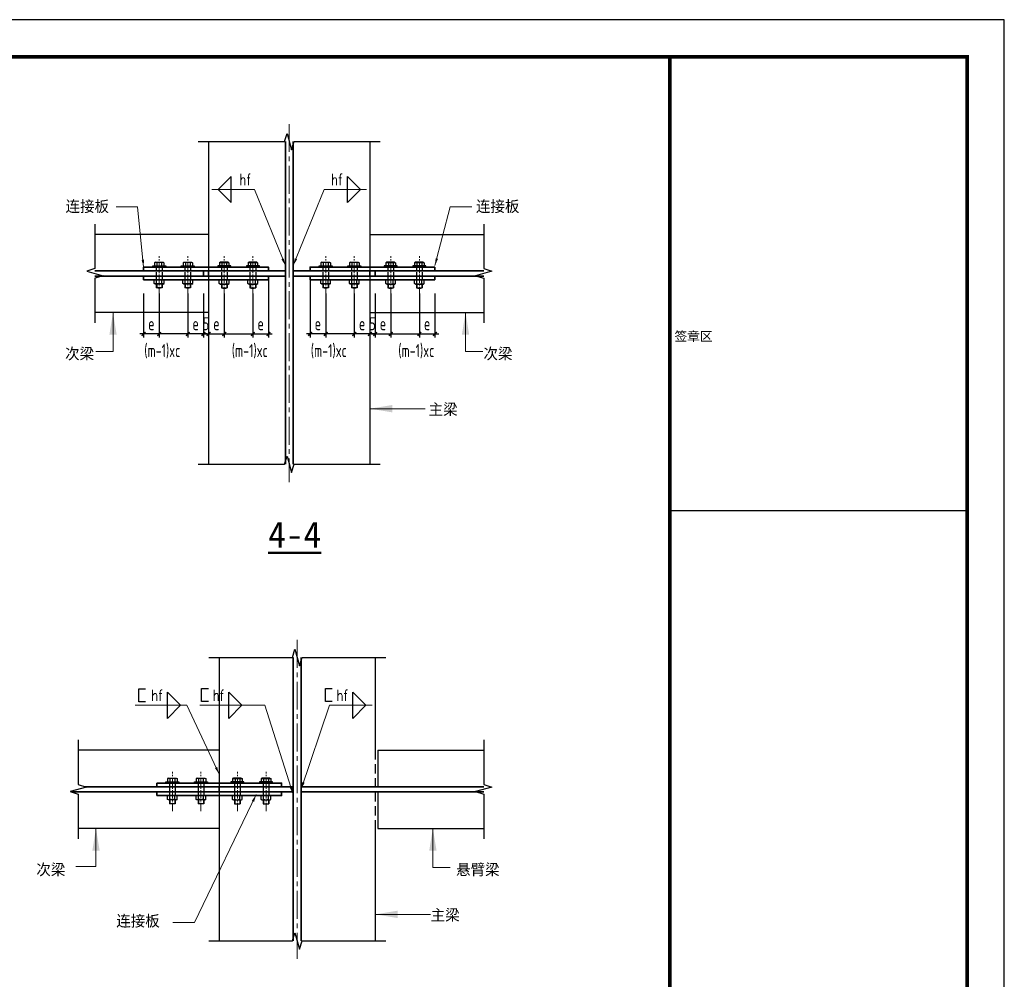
# Model space of a CAD drawing. Header units: millimetres. Extents: x 366382 to 550486, y 860348 to 940831.
# Tile 14 of 22: x 424040 to 450532, y 898303 to 924113. Entities that reach past the tile are written whole.
import ezdxf
from ezdxf.enums import TextEntityAlignment as Align

# ---------------------------------------------------------------- set-up
doc = ezdxf.new("R2010")
doc.units = ezdxf.units.MM
doc.header["$LTSCALE"] = 1000
doc.linetypes.add('CENTER2', pattern=[1.125, 0.75, -0.125, 0.125, -0.125])
doc.linetypes.add('HIDDEN', pattern=[0.375, 0.25, -0.125])
for name, color, linetype, lineweight in [('A-ANNO-TTLB', 7, 'Continuous', 25), ('OAP028__', 1, 'CENTER2', 13), ('OAP0402T', 41, 'Continuous', 25), ('OAP0405T', 61, 'Continuous', 50), ('OAP2942_', 163, 'Continuous', 25), ('OAP294_E', 13, 'Continuous', 25), ('OAP294_H', 151, 'HIDDEN', 25), ('OAP294_S', 160, 'Continuous', 35), ('OAP294_T', 41, 'Continuous', 25), ('S-ANNO-DIM', 3, 'Continuous', 25), ('S-ANNO-THIN', 4, 'Continuous', 25), ('S-REF-FREAM-A1+150+1.75$0$A-ANNO-TTLB', 7, 'Continuous', 25)]:
    doc.layers.add(name, color=color, linetype=linetype, lineweight=lineweight)
doc.styles.add('OAP_mm_T2.5(50)', font='romans.shx', dxfattribs={"width": 0.8, "height": 125})
doc.styles.add('OAP_ROMANS', font='romans.shx', dxfattribs={"width": 0.8, "bigfont": 'hztxt.shx'})
doc.styles.add('OAP_SIMSUN', font='txt')
doc.styles.add('S-REF-FREAM-A1+150+1.75$0$TQ', font='simhei.ttf')
doc.styles.add('TSSD_Dimension', font='Tssdeng.shx', dxfattribs={"width": 0.7, "bigfont": 'hztxt.shx'})
doc.dimstyles.new('OAP_mm_D2.5 Arrow', dxfattribs={"dimscale": 200, "dimtxt": 2.5, "dimasz": 3, "dimexe": 2, "dimexo": 0, "dimgap": 1.25, "dimtad": 1, "dimdec": 0, "dimzin": 12, "dimdsep": 46, "dimtxsty": 'OAP_ROMANS', "dimcen": 2, "dimclrd": 83, "dimclre": 83, "dimclrt": 256, "dimadec": 0, "dimazin": 3, "dimtfac": 1, "dimtdec": 0, "dimtix": 1, "dimtmove": 2, "dimatfit": 0, "dimfxl": 1, "dimtolj": 1, "dimtzin": 0, "dimlwd": 13, "dimlwe": 13, "dimarcsym": 0})
doc.dimstyles.new('TSSD_100_100', dxfattribs={"dimtxt": 350, "dimasz": 100, "dimexe": 100, "dimexo": 250, "dimgap": 100, "dimtad": 1, "dimdec": 0, "dimzin": 0, "dimdsep": 46, "dimtxsty": 'TSSD_Dimension', "dimblk": 'ARCHTICK', "dimblk1": 'ARCHTICK', "dimblk2": 'ARCHTICK', "dimcen": 0, "dimdle": 100, "dimclrt": 7, "dimadec": 0, "dimazin": 0, "dimtfac": 1, "dimtdec": 0, "dimtix": 1, "dimtmove": 2, "dimatfit": 3, "dimfxl": 1, "dimtolj": 1, "dimtzin": 0, "dimarcsym": 0})

# ---------------------------------------------------------------- blocks, each defined once
blk = doc.blocks.new('0AP-螺栓-M22-02')
at = {"linetype": 'Continuous'}
for p, q in [((-14.7, 13.8), (-18.3, 11.7)), ((-18.3, 11.7), (-18.3, 0)), ((18.3, 0), (-18.3, 0)), ((14.7, 13.8), (-14.7, 13.8)), ((-9.1, 11.7), (-9.1, 0)), ((9.1, 11.7), (9.1, 0)), ((14.7, 13.8), (18.3, 11.7)), ((18.3, 11.7), (18.3, 0))]:
    blk.add_line(p, q, dxfattribs=at)
at = {"linetype": 'Continuous', "extrusion": (0, 0, -1)}
for centre, major_axis, start_param, end_param in [((-13.7, 2.1), (7.5, 7.5), -1.229909, -0.340888), ((0, -28.1), (-28.9, 28.9), 0.560364, 1.010432), ((13.7, 2.1), (7.5, 7.5), -1.229909, -0.340888)]:
    blk.add_ellipse(centre, major_axis=major_axis, ratio=1, start_param=start_param, end_param=end_param, dxfattribs=at)
blk = doc.blocks.new('0AP-螺栓-M22-01')
at = {"layer": 'OAP2942_', "linetype": 'Continuous'}
for p, q in [((-18.9, 0), (18.9, 0)), ((-18.9, -14.6), (-18.9, 0)), ((-9.8, -14.6), (-9.8, 0)), ((9.8, -14.6), (9.8, 0)), ((18.9, -14.6), (18.9, 0)), ((-15.4, -16.6), (-18.9, -14.6)), ((-15.4, -16.6), (15.4, -16.6)), ((-11, -16.6), (-11, -31)), ((11, -16.6), (11, -31)), ((15.4, -16.6), (18.9, -14.6))]:
    blk.add_line(p, q, dxfattribs=at)
at = {"layer": 'OAP2942_', "color": 1, "linetype": 'Continuous'}
for p, q in [((-11, -31), (11, -31)), ((-9.6, -16.6), (-9.6, -31)), ((9.6, -16.6), (9.6, -31))]:
    blk.add_line(p, q, dxfattribs=at)
at = {"layer": 'OAP2942_', "linetype": 'Continuous'}
for centre, radius, start, end in [((-14.4, -5), 10.6, 244.5314, 295.4686), ((0, 12.4), 44.7, 255.75, 284.25), ((0, 31.6), 47.2, 258.0029, 281.9971), ((14.4, -5), 10.6, 244.5314, 295.4686)]:
    blk.add_arc(centre, radius, start, end, dxfattribs=at)
blk = doc.blocks.new('_ArchTick')
at = {"color": 0, "linetype": 'ByBlock', "const_width": 0.4}
blk.add_lwpolyline([(-0.5, -0.5), (0.5, 0.5)], dxfattribs=at)
blk = doc.blocks.new('*D317')
at = {"layer": 'Defpoints', "color": 0, "transparency": 16777216}
for p in [(428563, 916997), (428983, 916997), (428563, 915661)]:
    blk.add_point(p, dxfattribs=at)
at = {"layer": 'S-ANNO-DIM', "color": 0, "lineweight": -2, "transparency": 16777216}
for p, q in [((428563, 916747), (428563, 915561)), ((428983, 916747), (428983, 915561)), ((429083, 915661), (428463, 915661))]:
    blk.add_line(p, q, dxfattribs=at)
at = {"layer": 'S-ANNO-DIM', "color": 0, "lineweight": -2, "transparency": 16777216, "xscale": 100, "yscale": 100, "zscale": 100, "rotation": 180}
blk.add_blockref('_ArchTick', (428563, 915661), dxfattribs=at)
at = {"layer": 'S-ANNO-DIM', "color": 0, "lineweight": -2, "transparency": 16777216, "xscale": 100, "yscale": 100, "zscale": 100}
blk.add_blockref('_ArchTick', (428983, 915661), dxfattribs=at)
at = {"layer": 'S-ANNO-DIM', "color": 7, "lineweight": -3, "transparency": 16777216, "insert": (428773, 915936), "char_height": 350, "attachment_point": 5, "style": 'TSSD_Dimension'}
blk.add_mtext('\\A1;e', dxfattribs=at)
blk = doc.blocks.new('*D316')
at = {"layer": 'Defpoints', "color": 0, "transparency": 16777216}
for p in [(427793, 916997), (428563, 916997), (427793, 915661)]:
    blk.add_point(p, dxfattribs=at)
at = {"layer": 'S-ANNO-DIM', "color": 0, "lineweight": -2, "transparency": 16777216}
for p, q in [((427793, 916747), (427793, 915561)), ((428563, 916747), (428563, 915561)), ((428663, 915661), (427693, 915661))]:
    blk.add_line(p, q, dxfattribs=at)
at = {"layer": 'S-ANNO-DIM', "color": 0, "lineweight": -2, "transparency": 16777216, "xscale": 100, "yscale": 100, "zscale": 100, "rotation": 180}
blk.add_blockref('_ArchTick', (427793, 915661), dxfattribs=at)
at = {"layer": 'S-ANNO-DIM', "color": 0, "lineweight": -2, "transparency": 16777216, "xscale": 100, "yscale": 100, "zscale": 100}
blk.add_blockref('_ArchTick', (428563, 915661), dxfattribs=at)
at = {"layer": 'S-ANNO-DIM', "color": 7, "lineweight": -3, "transparency": 16777216, "insert": (427876, 915195), "char_height": 350, "attachment_point": 5, "style": 'TSSD_Dimension'}
blk.add_mtext('\\A1;(m-1)xc', dxfattribs=at)
blk = doc.blocks.new('*D315')
at = {"layer": 'Defpoints', "color": 0, "transparency": 16777216}
for p in [(427373, 916997), (427793, 916997), (427373, 915661)]:
    blk.add_point(p, dxfattribs=at)
at = {"layer": 'S-ANNO-DIM', "color": 0, "lineweight": -2, "transparency": 16777216}
for p, q in [((427373, 916747), (427373, 915561)), ((427793, 916747), (427793, 915561)), ((427893, 915661), (427273, 915661))]:
    blk.add_line(p, q, dxfattribs=at)
at = {"layer": 'S-ANNO-DIM', "color": 0, "lineweight": -2, "transparency": 16777216, "xscale": 100, "yscale": 100, "zscale": 100, "rotation": 180}
blk.add_blockref('_ArchTick', (427373, 915661), dxfattribs=at)
at = {"layer": 'S-ANNO-DIM', "color": 0, "lineweight": -2, "transparency": 16777216, "xscale": 100, "yscale": 100, "zscale": 100}
blk.add_blockref('_ArchTick', (427793, 915661), dxfattribs=at)
at = {"layer": 'S-ANNO-DIM', "color": 7, "lineweight": -3, "transparency": 16777216, "insert": (427583, 915936), "char_height": 350, "attachment_point": 5, "style": 'TSSD_Dimension'}
blk.add_mtext('\\A1;e', dxfattribs=at)
blk = doc.blocks.new('*D314')
at = {"layer": 'Defpoints', "color": 0, "transparency": 16777216}
for p in [(428983, 916997), (429123, 916728), (429123, 915661)]:
    blk.add_point(p, dxfattribs=at)
at = {"layer": 'S-ANNO-DIM', "color": 0, "lineweight": -2, "transparency": 16777216}
for p, q in [((428983, 916747), (428983, 915561)), ((429123, 916478), (429123, 915561)), ((428983, 915661), (428883, 915661)), ((428983, 915661), (429123, 915661)), ((429123, 915661), (429223, 915661))]:
    blk.add_line(p, q, dxfattribs=at)
at = {"layer": 'S-ANNO-DIM', "color": 0, "lineweight": -2, "transparency": 16777216, "xscale": 100, "yscale": 100, "zscale": 100}
blk.add_blockref('_ArchTick', (428983, 915661), dxfattribs=at)
at = {"layer": 'S-ANNO-DIM', "color": 0, "lineweight": -2, "transparency": 16777216, "xscale": 100, "yscale": 100, "zscale": 100, "rotation": 180}
blk.add_blockref('_ArchTick', (429123, 915661), dxfattribs=at)
at = {"layer": 'S-ANNO-DIM', "color": 7, "lineweight": -3, "transparency": 16777216, "insert": (429053, 915936), "char_height": 350, "attachment_point": 5, "style": 'TSSD_Dimension'}
blk.add_mtext('\\A1;5', dxfattribs=at)
blk = doc.blocks.new('*D313')
at = {"layer": 'Defpoints', "color": 0, "transparency": 16777216}
for p in [(430733, 917358), (430313, 916997), (430733, 915661)]:
    blk.add_point(p, dxfattribs=at)
at = {"layer": 'S-ANNO-DIM', "color": 0, "lineweight": -2, "transparency": 16777216}
for p, q in [((430733, 917108), (430733, 915561)), ((430313, 916747), (430313, 915561)), ((430213, 915661), (430833, 915661))]:
    blk.add_line(p, q, dxfattribs=at)
at = {"layer": 'S-ANNO-DIM', "color": 0, "lineweight": -2, "transparency": 16777216, "xscale": 100, "yscale": 100, "zscale": 100, "rotation": 180}
blk.add_blockref('_ArchTick', (430313, 915661), dxfattribs=at)
at = {"layer": 'S-ANNO-DIM', "color": 0, "lineweight": -2, "transparency": 16777216, "xscale": 100, "yscale": 100, "zscale": 100}
blk.add_blockref('_ArchTick', (430733, 915661), dxfattribs=at)
at = {"layer": 'S-ANNO-DIM', "color": 7, "lineweight": -3, "transparency": 16777216, "insert": (430523, 915936), "char_height": 350, "attachment_point": 5, "style": 'TSSD_Dimension'}
blk.add_mtext('\\A1;e', dxfattribs=at)
blk = doc.blocks.new('*D312')
at = {"layer": 'Defpoints', "color": 0, "transparency": 16777216}
for p in [(429543, 916997), (430313, 916997), (430313, 915661)]:
    blk.add_point(p, dxfattribs=at)
at = {"layer": 'S-ANNO-DIM', "color": 0, "lineweight": -2, "transparency": 16777216}
for p, q in [((429543, 916747), (429543, 915561)), ((430313, 916747), (430313, 915561)), ((429443, 915661), (430413, 915661))]:
    blk.add_line(p, q, dxfattribs=at)
at = {"layer": 'S-ANNO-DIM', "color": 0, "lineweight": -2, "transparency": 16777216, "xscale": 100, "yscale": 100, "zscale": 100, "rotation": 180}
blk.add_blockref('_ArchTick', (429543, 915661), dxfattribs=at)
at = {"layer": 'S-ANNO-DIM', "color": 0, "lineweight": -2, "transparency": 16777216, "xscale": 100, "yscale": 100, "zscale": 100}
blk.add_blockref('_ArchTick', (430313, 915661), dxfattribs=at)
at = {"layer": 'S-ANNO-DIM', "color": 7, "lineweight": -3, "transparency": 16777216, "insert": (430230, 915195), "char_height": 350, "attachment_point": 5, "style": 'TSSD_Dimension'}
blk.add_mtext('\\A1;(m-1)xc', dxfattribs=at)
blk = doc.blocks.new('*D311')
at = {"layer": 'Defpoints', "color": 0, "transparency": 16777216}
for p in [(429123, 916997), (429543, 916997), (429543, 915661)]:
    blk.add_point(p, dxfattribs=at)
at = {"layer": 'S-ANNO-DIM', "color": 0, "lineweight": -2, "transparency": 16777216}
for p, q in [((429123, 916747), (429123, 915561)), ((429543, 916747), (429543, 915561)), ((429023, 915661), (429643, 915661))]:
    blk.add_line(p, q, dxfattribs=at)
at = {"layer": 'S-ANNO-DIM', "color": 0, "lineweight": -2, "transparency": 16777216, "xscale": 100, "yscale": 100, "zscale": 100, "rotation": 180}
blk.add_blockref('_ArchTick', (429123, 915661), dxfattribs=at)
at = {"layer": 'S-ANNO-DIM', "color": 0, "lineweight": -2, "transparency": 16777216, "xscale": 100, "yscale": 100, "zscale": 100}
blk.add_blockref('_ArchTick', (429543, 915661), dxfattribs=at)
at = {"layer": 'S-ANNO-DIM', "color": 7, "lineweight": -3, "transparency": 16777216, "insert": (429333, 915936), "char_height": 350, "attachment_point": 5, "style": 'TSSD_Dimension'}
blk.add_mtext('\\A1;e', dxfattribs=at)
blk = doc.blocks.new('*D310')
at = {"layer": 'Defpoints', "color": 0, "transparency": 16777216}
for p in [(433043, 916997), (433463, 916997), (433043, 915661)]:
    blk.add_point(p, dxfattribs=at)
at = {"layer": 'S-ANNO-DIM', "color": 0, "lineweight": -2, "transparency": 16777216}
for p, q in [((433043, 916747), (433043, 915561)), ((433463, 916747), (433463, 915561)), ((433563, 915661), (432943, 915661))]:
    blk.add_line(p, q, dxfattribs=at)
at = {"layer": 'S-ANNO-DIM', "color": 0, "lineweight": -2, "transparency": 16777216, "xscale": 100, "yscale": 100, "zscale": 100, "rotation": 180}
blk.add_blockref('_ArchTick', (433043, 915661), dxfattribs=at)
at = {"layer": 'S-ANNO-DIM', "color": 0, "lineweight": -2, "transparency": 16777216, "xscale": 100, "yscale": 100, "zscale": 100}
blk.add_blockref('_ArchTick', (433463, 915661), dxfattribs=at)
at = {"layer": 'S-ANNO-DIM', "color": 7, "lineweight": -3, "transparency": 16777216, "insert": (433253, 915936), "char_height": 350, "attachment_point": 5, "style": 'TSSD_Dimension'}
blk.add_mtext('\\A1;e', dxfattribs=at)
blk = doc.blocks.new('*D309')
at = {"layer": 'Defpoints', "color": 0, "transparency": 16777216}
for p in [(432273, 916997), (433043, 916997), (432273, 915661)]:
    blk.add_point(p, dxfattribs=at)
at = {"layer": 'S-ANNO-DIM', "color": 0, "lineweight": -2, "transparency": 16777216}
for p, q in [((432273, 916747), (432273, 915561)), ((433043, 916747), (433043, 915561)), ((433143, 915661), (432173, 915661))]:
    blk.add_line(p, q, dxfattribs=at)
at = {"layer": 'S-ANNO-DIM', "color": 0, "lineweight": -2, "transparency": 16777216, "xscale": 100, "yscale": 100, "zscale": 100, "rotation": 180}
blk.add_blockref('_ArchTick', (432273, 915661), dxfattribs=at)
at = {"layer": 'S-ANNO-DIM', "color": 0, "lineweight": -2, "transparency": 16777216, "xscale": 100, "yscale": 100, "zscale": 100}
blk.add_blockref('_ArchTick', (433043, 915661), dxfattribs=at)
at = {"layer": 'S-ANNO-DIM', "color": 7, "lineweight": -3, "transparency": 16777216, "insert": (432356, 915195), "char_height": 350, "attachment_point": 5, "style": 'TSSD_Dimension'}
blk.add_mtext('\\A1;(m-1)xc', dxfattribs=at)
blk = doc.blocks.new('*D308')
at = {"layer": 'Defpoints', "color": 0, "transparency": 16777216}
for p in [(431853, 917358), (432273, 916997), (431853, 915661)]:
    blk.add_point(p, dxfattribs=at)
at = {"layer": 'S-ANNO-DIM', "color": 0, "lineweight": -2, "transparency": 16777216}
for p, q in [((431853, 917108), (431853, 915561)), ((432273, 916747), (432273, 915561)), ((432373, 915661), (431753, 915661))]:
    blk.add_line(p, q, dxfattribs=at)
at = {"layer": 'S-ANNO-DIM', "color": 0, "lineweight": -2, "transparency": 16777216, "xscale": 100, "yscale": 100, "zscale": 100, "rotation": 180}
blk.add_blockref('_ArchTick', (431853, 915661), dxfattribs=at)
at = {"layer": 'S-ANNO-DIM', "color": 0, "lineweight": -2, "transparency": 16777216, "xscale": 100, "yscale": 100, "zscale": 100}
blk.add_blockref('_ArchTick', (432273, 915661), dxfattribs=at)
at = {"layer": 'S-ANNO-DIM', "color": 7, "lineweight": -3, "transparency": 16777216, "insert": (432063, 915936), "char_height": 350, "attachment_point": 5, "style": 'TSSD_Dimension'}
blk.add_mtext('\\A1;e', dxfattribs=at)
blk = doc.blocks.new('*D307')
at = {"layer": 'Defpoints', "color": 0, "transparency": 16777216}
for p in [(433603, 916997), (433463, 916728), (433463, 915661)]:
    blk.add_point(p, dxfattribs=at)
at = {"layer": 'S-ANNO-DIM', "color": 0, "lineweight": -2, "transparency": 16777216}
for p, q in [((433603, 916747), (433603, 915561)), ((433463, 916478), (433463, 915561)), ((433463, 915661), (433363, 915661)), ((433603, 915661), (433463, 915661)), ((433603, 915661), (433703, 915661))]:
    blk.add_line(p, q, dxfattribs=at)
at = {"layer": 'S-ANNO-DIM', "color": 0, "lineweight": -2, "transparency": 16777216, "xscale": 100, "yscale": 100, "zscale": 100}
blk.add_blockref('_ArchTick', (433463, 915661), dxfattribs=at)
at = {"layer": 'S-ANNO-DIM', "color": 0, "lineweight": -2, "transparency": 16777216, "xscale": 100, "yscale": 100, "zscale": 100, "rotation": 180}
blk.add_blockref('_ArchTick', (433603, 915661), dxfattribs=at)
at = {"layer": 'S-ANNO-DIM', "color": 7, "lineweight": -3, "transparency": 16777216, "insert": (433533, 915936), "char_height": 350, "attachment_point": 5, "style": 'TSSD_Dimension'}
blk.add_mtext('\\A1;5', dxfattribs=at)
blk = doc.blocks.new('*D306')
at = {"layer": 'Defpoints', "color": 0, "transparency": 16777216}
for p in [(434793, 916997), (435213, 916997), (435213, 915661)]:
    blk.add_point(p, dxfattribs=at)
at = {"layer": 'S-ANNO-DIM', "color": 0, "lineweight": -2, "transparency": 16777216}
for p, q in [((434793, 916747), (434793, 915561)), ((435213, 916747), (435213, 915561)), ((434693, 915661), (435313, 915661))]:
    blk.add_line(p, q, dxfattribs=at)
at = {"layer": 'S-ANNO-DIM', "color": 0, "lineweight": -2, "transparency": 16777216, "xscale": 100, "yscale": 100, "zscale": 100, "rotation": 180}
blk.add_blockref('_ArchTick', (434793, 915661), dxfattribs=at)
at = {"layer": 'S-ANNO-DIM', "color": 0, "lineweight": -2, "transparency": 16777216, "xscale": 100, "yscale": 100, "zscale": 100}
blk.add_blockref('_ArchTick', (435213, 915661), dxfattribs=at)
at = {"layer": 'S-ANNO-DIM', "color": 7, "lineweight": -3, "transparency": 16777216, "insert": (435003, 915936), "char_height": 350, "attachment_point": 5, "style": 'TSSD_Dimension'}
blk.add_mtext('\\A1;e', dxfattribs=at)
blk = doc.blocks.new('*D305')
at = {"layer": 'Defpoints', "color": 0, "transparency": 16777216}
for p in [(434023, 916997), (434793, 916997), (434793, 915661)]:
    blk.add_point(p, dxfattribs=at)
at = {"layer": 'S-ANNO-DIM', "color": 0, "lineweight": -2, "transparency": 16777216}
for p, q in [((434023, 916747), (434023, 915561)), ((434793, 916747), (434793, 915561)), ((433923, 915661), (434893, 915661))]:
    blk.add_line(p, q, dxfattribs=at)
at = {"layer": 'S-ANNO-DIM', "color": 0, "lineweight": -2, "transparency": 16777216, "xscale": 100, "yscale": 100, "zscale": 100, "rotation": 180}
blk.add_blockref('_ArchTick', (434023, 915661), dxfattribs=at)
at = {"layer": 'S-ANNO-DIM', "color": 0, "lineweight": -2, "transparency": 16777216, "xscale": 100, "yscale": 100, "zscale": 100}
blk.add_blockref('_ArchTick', (434793, 915661), dxfattribs=at)
at = {"layer": 'S-ANNO-DIM', "color": 7, "lineweight": -3, "transparency": 16777216, "insert": (434710, 915195), "char_height": 350, "attachment_point": 5, "style": 'TSSD_Dimension'}
blk.add_mtext('\\A1;(m-1)xc', dxfattribs=at)
blk = doc.blocks.new('*D304')
at = {"layer": 'Defpoints', "color": 0, "transparency": 16777216}
for p in [(433603, 916997), (434023, 916997), (434023, 915661)]:
    blk.add_point(p, dxfattribs=at)
at = {"layer": 'S-ANNO-DIM', "color": 0, "lineweight": -2, "transparency": 16777216}
for p, q in [((433603, 916747), (433603, 915561)), ((434023, 916747), (434023, 915561)), ((433503, 915661), (434123, 915661))]:
    blk.add_line(p, q, dxfattribs=at)
at = {"layer": 'S-ANNO-DIM', "color": 0, "lineweight": -2, "transparency": 16777216, "xscale": 100, "yscale": 100, "zscale": 100, "rotation": 180}
blk.add_blockref('_ArchTick', (433603, 915661), dxfattribs=at)
at = {"layer": 'S-ANNO-DIM', "color": 0, "lineweight": -2, "transparency": 16777216, "xscale": 100, "yscale": 100, "zscale": 100}
blk.add_blockref('_ArchTick', (434023, 915661), dxfattribs=at)
at = {"layer": 'S-ANNO-DIM', "color": 7, "lineweight": -3, "transparency": 16777216, "insert": (433813, 915936), "char_height": 350, "attachment_point": 5, "style": 'TSSD_Dimension'}
blk.add_mtext('\\A1;e', dxfattribs=at)

msp = doc.modelspace()

# ---------------------------------------------------------------- linework, layer by layer
msp.add_line((449531.8, 870512.9), (449531.8, 923112.9))
msp.add_line((449531.8, 870512.9), (449531.8, 923112.9))
msp.add_lwpolyline([(366381.8, 864712.9), (450531.8, 864712.9), (450531.8, 924112.9), (366381.8, 924112.9)], close=True)
at = {"const_width": 100}
msp.add_lwpolyline([(441531.8, 923112.9), (441531.8, 865712.9)], dxfattribs=at)
msp.add_lwpolyline([(441531.8, 923112.9), (441531.8, 865712.9)], dxfattribs=at)
for points in [[(449531.8, 914300.4), (449531.8, 923112.9), (441531.8, 923112.9)], [(441531.8, 910912.9), (449531.8, 910912.9)]]:
    msp.add_lwpolyline(points)
at = {"layer": 'A-ANNO-TTLB', "const_width": 100}
msp.add_lwpolyline([(368881.8, 865712.9), (449531.8, 865712.9), (449531.8, 923112.9), (368881.8, 923112.9)], close=True, dxfattribs=at)
at = {"layer": 'OAP028__'}
for p, q in [((431293.1, 921307.2), (431293.1, 911674.8)), ((431507.1, 907431.9), (431507.1, 898851.2))]:
    msp.add_line(p, q, dxfattribs=at)
at = {"layer": 'OAP028__', "ltscale": 0.3}
for p, q in [((427793.1, 916699.7), (427793.1, 917755.1)), ((428563.1, 916699.7), (428563.1, 917755.1)), ((429543.1, 916699.7), (429543.1, 917755.1)), ((430313.1, 916699.7), (430313.1, 917755.1)), ((432273.1, 916699.7), (432273.1, 917755.1)), ((433043.1, 916699.7), (433043.1, 917755.1)), ((434023.1, 916699.7), (434023.1, 917755.1)), ((434793.1, 916699.7), (434793.1, 917755.1)), ((428147.1, 902824.4), (428147.1, 903879.8)), ((428917.1, 902824.4), (428917.1, 903879.8)), ((429897.1, 902824.4), (429897.1, 903879.8)), ((430667.1, 902824.4), (430667.1, 903879.8))]:
    msp.add_line(p, q, dxfattribs=at)
at = {"layer": 'OAP2942_', "linetype": 'Continuous'}
for points in [[(427968.1, 917457.6), (427618.1, 917457.6), (427618.1, 917492.6), (427968.1, 917492.6)], [(428738.1, 917457.6), (428388.1, 917457.6), (428388.1, 917492.6), (428738.1, 917492.6)], [(429368.1, 917457.6), (429718.1, 917457.6), (429718.1, 917492.6), (429368.1, 917492.6)], [(430138.1, 917457.6), (430488.1, 917457.6), (430488.1, 917492.6), (430138.1, 917492.6)], [(432448.1, 917457.6), (432098.1, 917457.6), (432098.1, 917492.6), (432448.1, 917492.6)], [(433218.1, 917457.6), (432868.1, 917457.6), (432868.1, 917492.6), (433218.1, 917492.6)], [(433848.1, 917457.6), (434198.1, 917457.6), (434198.1, 917492.6), (433848.1, 917492.6)], [(434618.1, 917457.6), (434968.1, 917457.6), (434968.1, 917492.6), (434618.1, 917492.6)], [(428322.1, 903582.2), (427972.1, 903582.2), (427972.1, 903617.2), (428322.1, 903617.2)], [(429092.1, 903582.2), (428742.1, 903582.2), (428742.1, 903617.2), (429092.1, 903617.2)], [(429722.1, 903582.2), (430072.1, 903582.2), (430072.1, 903617.2), (429722.1, 903617.2)], [(430492.1, 903582.2), (430842.1, 903582.2), (430842.1, 903617.2), (430492.1, 903617.2)]]:
    msp.add_lwpolyline(points, close=True, dxfattribs=at)
at = {"layer": 'OAP294_E'}
for p, q in [((429123.1, 920833.5), (429123.1, 918337.6)), ((433463.1, 920833.5), (433463.1, 918337.6)), ((429123.1, 918337.6), (426062.6, 918337.6)), ((429123.1, 918337.6), (429123.1, 917457.6)), ((433463.1, 918337.6), (436523.6, 918337.6)), ((433463.1, 918337.6), (433463.1, 917457.6)), ((429123.1, 917217.6), (429123.1, 916237.6)), ((433463.1, 917217.6), (433463.1, 916237.6)), ((429123.1, 916237.6), (426062.6, 916237.6)), ((429123.1, 916237.6), (429123.1, 912156.4)), ((433463.1, 916237.6), (433463.1, 912156.4)), ((433463.1, 916237.6), (436523.6, 916237.6)), ((429407.1, 906958.2), (429407.1, 903242.2)), ((433607.1, 906958.2), (433607.1, 904462.2)), ((429407.1, 904462.2), (425614.8, 904462.2)), ((433677.1, 904462.2), (433677.1, 903482.2)), ((433677.1, 904462.2), (436527.6, 904462.2)), ((429407.1, 903242.2), (429407.1, 899332.8)), ((433677.1, 903342.2), (433677.1, 902362.2)), ((429407.1, 902362.2), (425614.8, 902362.2)), ((433607.1, 902362.2), (433607.1, 899332.8)), ((433677.1, 902362.2), (436527.6, 902362.2))]:
    msp.add_line(p, q, dxfattribs=at)
at = {"layer": 'OAP294_H'}
for p, q in [((429123.1, 918337.6), (429123.1, 916237.6)), ((433463.1, 918337.6), (433463.1, 916237.6)), ((433607.1, 904462.2), (433607.1, 902362.2))]:
    msp.add_line(p, q, dxfattribs=at)
at = {"layer": 'OAP294_H', "ltscale": 0.35}
for p, q in [((427716.1, 917457.6), (427716.1, 917117.6)), ((427870.1, 917457.6), (427870.1, 917117.6)), ((428486.1, 917457.6), (428486.1, 917117.6)), ((428640.1, 917457.6), (428640.1, 917117.6)), ((429466.1, 917457.6), (429466.1, 917117.6)), ((429620.1, 917457.6), (429620.1, 917117.6)), ((430236.1, 917457.6), (430236.1, 917117.6)), ((430390.1, 917457.6), (430390.1, 917117.6)), ((432196.1, 917457.6), (432196.1, 917117.6)), ((432350.1, 917457.6), (432350.1, 917117.6)), ((432966.1, 917457.6), (432966.1, 917117.6)), ((433120.1, 917457.6), (433120.1, 917117.6)), ((433946.1, 917457.6), (433946.1, 917117.6)), ((434100.1, 917457.6), (434100.1, 917117.6)), ((434716.1, 917457.6), (434716.1, 917117.6)), ((434870.1, 917457.6), (434870.1, 917117.6)), ((428070.1, 903582.2), (428070.1, 903242.2)), ((428224.1, 903582.2), (428224.1, 903242.2)), ((428840.1, 903582.2), (428840.1, 903242.2)), ((428994.1, 903582.2), (428994.1, 903242.2)), ((429820.1, 903582.2), (429820.1, 903242.2)), ((429974.1, 903582.2), (429974.1, 903242.2)), ((430590.1, 903582.2), (430590.1, 903242.2)), ((430744.1, 903582.2), (430744.1, 903242.2))]:
    msp.add_line(p, q, dxfattribs=at)
at = {"layer": 'OAP294_S'}
for p, q in [((431188.1, 920833.5), (431188.1, 912156.4)), ((431398.1, 912156.4), (431398.1, 920833.5)), ((426062.6, 917357.6), (428983.1, 917357.6)), ((428983.1, 917217.6), (426062.6, 917217.6)), ((428983.1, 917217.6), (428983.1, 917357.6)), ((429123.1, 917357.6), (429123.1, 917217.6)), ((433463.1, 917357.6), (433463.1, 917217.6)), ((433603.1, 917217.6), (433603.1, 917357.6)), ((436523.6, 917357.6), (433603.1, 917357.6)), ((433603.1, 917217.6), (436523.6, 917217.6)), ((431402.1, 906958.2), (431402.1, 899332.8)), ((431612.1, 899332.8), (431612.1, 906958.2)), ((425803.4, 903482.2), (429337.1, 903482.2)), ((436527.6, 903482.2), (431612.1, 903482.2)), ((431612.1, 903482.2), (431612.1, 903342.2)), ((429337.1, 903342.2), (425426.3, 903342.2)), ((431612.1, 903342.2), (436527.6, 903342.2))]:
    msp.add_line(p, q, dxfattribs=at)
for points in [[(427373.1, 917457.6), (430733.1, 917457.6), (430733.1, 917357.6), (427373.1, 917357.6), (427373.1, 917457.6)], [(435213.1, 917457.6), (431853.1, 917457.6), (431853.1, 917357.6), (435213.1, 917357.6), (435213.1, 917457.6)], [(427373.1, 917117.6), (430733.1, 917117.6), (430733.1, 917217.6), (427373.1, 917217.6), (427373.1, 917117.6)], [(429123.1, 917357.6), (431188.1, 917357.6), (431188.1, 917217.6), (429123.1, 917217.6), (429123.1, 917357.6)], [(433463.1, 917357.6), (431398.1, 917357.6), (431398.1, 917217.6), (433463.1, 917217.6), (433463.1, 917357.6)], [(435213.1, 917117.6), (431853.1, 917117.6), (431853.1, 917217.6), (435213.1, 917217.6), (435213.1, 917117.6)], [(429407.1, 903482.2), (431402.1, 903482.2), (431402.1, 903342.2), (429407.1, 903342.2), (429407.1, 903482.2)]]:
    msp.add_lwpolyline(points, dxfattribs=at)
for points in [[(427727.1, 903582.2), (431087.1, 903582.2), (431087.1, 903482.2), (427727.1, 903482.2)], [(427727.1, 903242.2), (431087.1, 903242.2), (431087.1, 903342.2), (427727.1, 903342.2)]]:
    msp.add_lwpolyline(points, close=True, dxfattribs=at)
at = {"layer": 'OAP294_T', "color": 83}
for points in [[(429379.8, 919547), (429729.8, 919197), (429729.8, 919897)], [(433206.4, 919547), (432856.4, 919197), (432856.4, 919897)], [(428366.2, 905671.7), (428016.2, 905321.7), (428016.2, 906021.7)], [(430019.7, 905671.7), (429669.7, 905321.7), (429669.7, 906021.7)], [(433350.4, 905671.7), (433000.4, 905321.7), (433000.4, 906021.7)]]:
    msp.add_lwpolyline(points, close=True, dxfattribs=at)
at = {"layer": 'OAP294_T', "color": 83, "lineweight": 30}
for points in [[(427426.2, 905765), (427244.2, 905765), (427244.2, 906115), (427426.2, 906115)], [(429117.3, 905772.4), (428935.3, 905772.4), (428935.3, 906122.4), (429117.3, 906122.4)], [(432445.6, 905774.9), (432263.6, 905774.9), (432263.6, 906124.9), (432445.6, 906124.9)]]:
    msp.add_lwpolyline(points, dxfattribs=at)
at = {"layer": 'S-ANNO-THIN', "lineweight": -3}
for points in [[(428843.1, 920833.5), (431163.1, 920833.5), (431233.1, 921053.5), (431353.1, 920613.5), (431423.1, 920833.5), (433743.1, 920833.5)], [(426062.6, 918617.6), (426062.6, 917417.6), (425842.6, 917347.6), (426282.6, 917227.6), (426062.6, 917157.6), (426062.6, 915957.6)], [(436523.6, 918617.6), (436523.6, 917417.6), (436743.6, 917347.6), (436303.6, 917227.6), (436523.6, 917157.6), (436523.6, 915957.6)], [(428843.1, 912156.4), (431163.1, 912156.4), (431233.1, 912376.4), (431353.1, 911936.4), (431423.1, 912156.4), (433743.1, 912156.4)], [(429127.1, 906958.2), (431377.1, 906958.2), (431447.1, 907178.2), (431567.1, 906738.2), (431637.1, 906958.2), (433887.1, 906958.2)], [(425614.8, 904742.2), (425614.8, 903542.2), (425834.8, 903472.2), (425394.8, 903352.2), (425614.8, 903282.2), (425614.8, 902082.2)], [(436527.6, 904742.2), (436527.6, 903542.2), (436747.6, 903472.2), (436307.6, 903352.2), (436527.6, 903282.2), (436527.6, 902082.2)], [(429127.1, 899332.8), (431377.1, 899332.8), (431447.1, 899552.8), (431567.1, 899112.8), (431637.1, 899332.8), (433887.1, 899332.8)]]:
    msp.add_lwpolyline(points, dxfattribs=at)
at = {"layer": 'S-REF-FREAM-A1+150+1.75$0$A-ANNO-TTLB', "const_width": 80}
msp.add_lwpolyline([(441531.8, 865712.9), (441531.8, 923112.9)], dxfattribs=at)
msp.add_lwpolyline([(441531.8, 865712.9), (441531.8, 923112.9)], dxfattribs=at)

# ---------------------------------------------------------------- block references
at = {"layer": 'OAP2942_', "linetype": 'Continuous', "yscale": 7, "zscale": 7}
for name, p, xscale in [('0AP-螺栓-M22-02', (427793.1, 917492.6), -7), ('0AP-螺栓-M22-02', (428563.1, 917492.6), -7), ('0AP-螺栓-M22-02', (429543.1, 917492.6), 7), ('0AP-螺栓-M22-02', (430313.1, 917492.6), 7), ('0AP-螺栓-M22-02', (434023.1, 917492.6), 7), ('0AP-螺栓-M22-02', (434793.1, 917492.6), 7), ('0AP-螺栓-M22-01', (427793.1, 917117.6), -7), ('0AP-螺栓-M22-01', (428563.1, 917117.6), -7), ('0AP-螺栓-M22-01', (429543.1, 917117.6), 7), ('0AP-螺栓-M22-01', (430313.1, 917117.6), 7), ('0AP-螺栓-M22-01', (434023.1, 917117.6), 7), ('0AP-螺栓-M22-01', (434793.1, 917117.6), 7), ('0AP-螺栓-M22-02', (428147.1, 903617.2), -7), ('0AP-螺栓-M22-02', (428917.1, 903617.2), -7), ('0AP-螺栓-M22-02', (429897.1, 903617.2), 7), ('0AP-螺栓-M22-02', (430667.1, 903617.2), 7), ('0AP-螺栓-M22-01', (428147.1, 903242.2), -7), ('0AP-螺栓-M22-01', (428917.1, 903242.2), -7), ('0AP-螺栓-M22-01', (429897.1, 903242.2), 7), ('0AP-螺栓-M22-01', (430667.1, 903242.2), 7)]:
    msp.add_blockref(name, p, dxfattribs=dict(at, xscale=xscale))
at = {"layer": 'OAP2942_', "linetype": 'Continuous', "xscale": -7, "yscale": 7, "zscale": 7, "rotation": 359.9999999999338}
for name, p in [('0AP-螺栓-M22-02', (432273.1, 917492.6)), ('0AP-螺栓-M22-02', (433043.1, 917492.6)), ('0AP-螺栓-M22-01', (432273.1, 917117.6)), ('0AP-螺栓-M22-01', (433043.1, 917117.6))]:
    msp.add_blockref(name, p, dxfattribs=at)

# ---------------------------------------------------------------- texts
at = {"style": 'S-REF-FREAM-A1+150+1.75$0$TQ'}
msp.add_text('签章区', height=250, dxfattribs=at).set_placement((441659, 915471.5))
at = {"layer": 'OAP0402T', "style": 'OAP_SIMSUN'}
for p in [(435043, 913482.7), (435098, 899881.8)]:
    msp.add_text('主梁', height=300, dxfattribs=at).set_placement(p)
at = {"layer": 'OAP0405T', "style": 'OAP_SIMSUN'}
msp.add_text('%%U4-4', height=700, dxfattribs=at).set_placement((431439.7, 909916.4), align=Align.CENTER)
at = {"layer": 'OAP294_T', "lineweight": 25, "style": 'OAP_mm_T2.5(50)', "width": 0.8}
for p in [(430104.4, 919664), (432573.2, 919664), (427733, 905788.7), (429386.5, 905788.7), (432717.2, 905788.7)]:
    msp.add_text('hf', height=300, dxfattribs=at).set_placement(p, align=Align.CENTER)
at = {"layer": 'OAP294_T', "style": 'OAP_SIMSUN'}
for s, p in [('连接板', (425273.9, 918942.5)), ('连接板', (436316.7, 918942.5)), ('次梁', (425262.5, 914980.1)), ('次梁', (424487.7, 901104.7)), ('悬臂梁', (435781.7, 901104.7)), ('连接板', (426638.4, 899723.5))]:
    msp.add_text(s, height=300, dxfattribs=at).set_placement(p)
msp.add_text('次梁', height=300, rotation=360, dxfattribs=at).set_placement((436518.7, 914980.1))

# ---------------------------------------------------------------- dimensions: what is measured, and where the dimension line sits
at = {"layer": 'S-ANNO-DIM', "lineweight": -3}
for base, p1, p2, text, picture, middle in [((430733.1, 915661.3), (430313.1, 916996.7), (430733.1, 917357.6), 'e', '*D313', (430523.1, 915936.3)), ((429543.1, 915661.3), (429123.1, 916996.7), (429543.1, 916996.7), 'e', '*D311', (429333.1, 915936.3)), ((433463.1, 915661.3), (433603.1, 916996.7), (433463.1, 916727.6), '5', '*D307', (433533.1, 915936.3)), ((434023.1, 915661.3), (433603.1, 916996.7), (434023.1, 916996.7), 'e', '*D304', (433813.1, 915936.3)), ((435213.1, 915661.3), (434793.1, 916996.7), (435213.1, 916996.7), 'e', '*D306', (435003.1, 915936.3))]:
    dim = msp.add_linear_dim(base=base, p1=p1, p2=p2, text=text, dimstyle='TSSD_100_100', dxfattribs=at)
    dim.commit()
    dim.dimension.update_dxf_attribs({"geometry": picture, "text_midpoint": middle})
for base, p1, p2, text, picture, middle in [((431853.1, 915661.3), (432273.1, 916996.7), (431853.1, 917357.6), 'e', '*D308', (432063.1, 915936.3)), ((427373.1, 915661.3), (427793.1, 916996.7), (427373.1, 916996.7), 'e', '*D315', (427583.1, 915936.3)), ((428563.1, 915661.3), (428983.1, 916996.7), (428563.1, 916996.7), 'e', '*D317', (428773.1, 915936.3)), ((429123.1, 915661.3), (428983.1, 916996.7), (429123.1, 916727.6), '5', '*D314', (429053.1, 915936.3)), ((433043.1, 915661.3), (433463.1, 916996.7), (433043.1, 916996.7), 'e', '*D310', (433253.1, 915936.3))]:
    dim = msp.add_linear_dim(base=base, p1=p1, p2=p2, angle=180, text=text, dimstyle='TSSD_100_100', dxfattribs=at)
    dim.commit()
    dim.dimension.update_dxf_attribs({"geometry": picture, "text_midpoint": middle})
for base, p1, p2, picture, middle in [((427793.1, 915661.3), (428563.1, 916996.7), (427793.1, 916996.7), '*D316', (427876, 915195)), ((432273.1, 915661.3), (433043.1, 916996.7), (432273.1, 916996.7), '*D309', (432356, 915195))]:
    dim = msp.add_linear_dim(base=base, p1=p1, p2=p2, angle=180, text='(m-1)xc', dimstyle='TSSD_100_100', dxfattribs=at)
    dim.commit()
    dim.dimension.update_dxf_attribs({"geometry": picture, "text_midpoint": middle, "dimtype": 160})
for base, p1, p2, picture, middle in [((430313.1, 915661.3), (429543.1, 916996.7), (430313.1, 916996.7), '*D312', (430230.2, 915195)), ((434793.1, 915661.3), (434023.1, 916996.7), (434793.1, 916996.7), '*D305', (434710.2, 915195))]:
    dim = msp.add_linear_dim(base=base, p1=p1, p2=p2, text='(m-1)xc', dimstyle='TSSD_100_100', dxfattribs=at)
    dim.commit()
    dim.dimension.update_dxf_attribs({"geometry": picture, "text_midpoint": middle, "dimtype": 160})

# ---------------------------------------------------------------- leaders
at = {"layer": 'OAP0402T'}
for points in [[(426550.8, 916237.6), (426550.8, 915186.5), (426086.7, 915186.5)], [(436035.4, 916237.6), (436035.4, 915186.5), (436499.5, 915186.5)], [(433463.1, 913650.2), (434951, 913650.2)], [(426092.8, 902362.2), (426092.8, 901335.5), (425549.7, 901335.5)], [(435156.8, 902362.2), (435156.8, 901311.2), (435620.9, 901311.2)], [(433607.1, 900049.3), (435095, 900049.3)]]:
    msp.add_leader(points, dimstyle='OAP_mm_D2.5 Arrow', override={"dimtad": 0}, dxfattribs=at)
at = {"layer": 'OAP294_T'}
for points in [[(431188.1, 917497.6), (430353.3, 919547), (429210.8, 919547)], [(431398.1, 917497.6), (432232.9, 919547), (433375.5, 919547)], [(427373.1, 917457.6), (427210.4, 919079.6), (426632.4, 919079.6)], [(435213.1, 917497.6), (435625.2, 919079.6), (436203.2, 919079.6)], [(429407.1, 903818.4), (428535.2, 905671.7), (427144.1, 905671.7)], [(431402.1, 903272.2), (430637.3, 905671.7), (428883.6, 905671.7)], [(431612.1, 903412.2), (432376.9, 905671.7), (433519.4, 905671.7)], [(430404.6, 903270.9), (428740.1, 899830.9), (428162, 899830.9)]]:
    msp.add_leader(points, dimstyle='OAP_mm_D2.5 Arrow', override={"dimasz": 1, "dimtad": 0}, dxfattribs=at)

doc.saveas('drawing.dxf')
